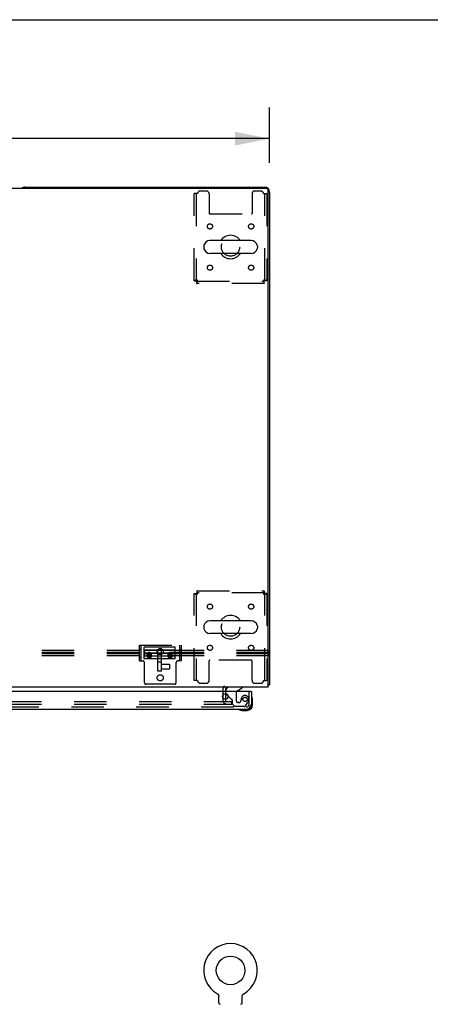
# Model space of a CAD drawing. Header units: inches. Extents: x 0 to 283, y 0 to 183.
# Tile 73 of 114: x 120 to 140, y 136 to 183. Entities that reach past the tile are written whole.
import ezdxf

# ---------------------------------------------------------------- set-up
doc = ezdxf.new("R2010")
doc.units = ezdxf.units.IN
doc.header["$LTSCALE"] = 15.583333
doc.header["$MEASUREMENT"] = 0
doc.linetypes.add('HIDDEN', pattern=[0.2, 0.1, -0.1])
doc.layers.get('0').update_dxf_attribs({"linetype": 'CONTINUOUS'})
for name, color, linetype in [('DEFAULT_2', 8, 'HIDDEN'), ('DIMENSIONS', 7, 'CONTINUOUS'), ('RIGHTHAND_DOOR_ASSEMBLY', 7, 'CONTINUOUS')]:
    doc.layers.add(name, color=color, linetype=linetype)
doc.styles.get("Standard").update_dxf_attribs({"font": 'arial.ttf'})
doc.dimstyles.new('DIMSTYLE_1', dxfattribs={"dimtxt": 1.25, "dimasz": 1.666667, "dimexe": 0.09, "dimexo": 0.07, "dimgap": 0.0375, "dimtad": 0, "dimtih": 1, "dimtoh": 1, "dimzin": 4, "dimdsep": 46, "dimtxsty": 'Standard', "dimblk": '_FILLED', "dimblk1": '_FILLED', "dimblk2": '_FILLED', "dimcen": 0.09, "dimadec": 3, "dimazin": 1, "dimtfac": 1, "dimtdec": 3, "dimtofl": 0, "dimtmove": 0, "dimatfit": 3, "dimldrblk": '_FILLED', "dimfxl": 0, "dimtolj": 1, "dimtzin": 4, "dimarcsym": 0})

# ---------------------------------------------------------------- blocks, each defined once
blk = doc.blocks.new('_FILLED')
at = {"color": 0, "linetype": 'ByBlock'}
blk.add_solid([(0, 0), (-1, 0.2), (-1, -0.2)], dxfattribs=at)
blk = doc.blocks.new('*D11')
at = {"layer": 'DIMENSIONS', "color": 2, "linetype": 'Continuous'}
for p, q in [((53.506, 176.212), (53.506, 179.122)), ((132.256, 176.462), (132.256, 179.122)), ((53.506, 177.622), (90.072, 177.622)), ((132.256, 177.622), (95.69, 177.622))]:
    blk.add_line(p, q, dxfattribs=at)
at = {"layer": 'DIMENSIONS', "color": 2, "linetype": 'Continuous', "xscale": 1.6666666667, "yscale": 1.6666666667, "zscale": 1.6666666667, "rotation": 180}
blk.add_blockref('_FILLED', (53.506, 177.622), dxfattribs=at)
at = {"layer": 'DIMENSIONS', "color": 2, "linetype": 'Continuous', "xscale": 1.6666666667, "yscale": 1.6666666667, "zscale": 1.6666666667}
blk.add_blockref('_FILLED', (132.256, 177.622), dxfattribs=at)
at = {"layer": 'DIMENSIONS', "color": 2, "linetype": 'Continuous', "insert": (92.881, 178.247), "char_height": 1.25, "width": 4.36803, "attachment_point": 2, "line_spacing_factor": 0.9}
blk.add_mtext('78.75', dxfattribs=at)

msp = doc.modelspace()

# ---------------------------------------------------------------- linework, layer by layer
at = {"color": 7, "linetype": 'Continuous'}
for p, q in [((0, 183.333), (283.333, 183.333)), ((132.131, 175.232), (53.694, 175.232)), ((120.506, 175.295), (132.006, 175.295)), ((132.194, 151.295), (132.194, 175.17)), ((132.256, 175.045), (132.256, 151.42)), ((131.369, 172.726), (129.394, 172.726)), ((129.094, 172.464), (129.094, 172.376)), ((131.369, 172.114), (129.394, 172.114)), ((131.669, 172.464), (131.669, 172.376)), ((129.094, 154.214), (129.094, 154.126)), ((131.369, 154.476), (129.394, 154.476)), ((131.669, 154.214), (131.669, 154.126)), ((131.369, 153.864), (129.394, 153.864)), ((132.194, 151.295), (53.569, 151.295)), ((132.256, 151.42), (132.194, 151.42)), ((132.195, 151.382), (132.194, 151.383)), ((130.131, 151.17), (130.131, 151.091)), ((130.131, 150.974), (130.131, 150.708)), ((129.746, 136.575), (129.746, 136.575)), ((129.746, 136.575), (129.75, 136.572)), ((129.747, 136.574), (129.748, 136.574)), ((129.75, 136.572), (129.754, 136.57)), ((129.754, 136.57), (129.759, 136.567)), ((129.758, 136.567), (129.763, 136.564)), ((129.763, 136.564), (129.767, 136.561)), ((129.766, 136.561), (129.77, 136.557)), ((129.77, 136.557), (129.774, 136.554)), ((129.774, 136.554), (129.778, 136.55)), ((129.778, 136.55), (129.781, 136.547)), ((129.781, 136.547), (129.785, 136.543)), ((129.784, 136.543), (129.788, 136.539)), ((129.788, 136.539), (129.791, 136.535)), ((129.791, 136.535), (129.794, 136.531)), ((129.794, 136.531), (129.797, 136.526)), ((129.796, 136.527), (129.799, 136.522)), ((129.799, 136.522), (129.802, 136.518)), ((129.802, 136.518), (129.804, 136.513)), ((129.804, 136.513), (129.806, 136.509)), ((129.806, 136.509), (129.808, 136.504)), ((129.808, 136.504), (129.81, 136.499)), ((129.81, 136.499), (129.812, 136.494)), ((129.812, 136.494), (129.813, 136.489)), ((129.813, 136.49), (129.814, 136.485)), ((129.814, 136.485), (129.815, 136.48)), ((129.815, 136.48), (129.816, 136.475)), ((129.816, 136.475), (129.817, 136.47)), ((129.819, 136.136), (129.819, 136.45)), ((130.944, 136.465), (130.945, 136.47)), ((130.944, 136.454), (130.944, 136.46)), ((130.944, 136.45), (130.944, 136.454)), ((130.944, 136.136), (130.944, 136.45)), ((130.945, 136.47), (130.946, 136.475)), ((130.946, 136.475), (130.947, 136.48)), ((130.947, 136.48), (130.948, 136.485)), ((130.948, 136.485), (130.949, 136.49)), ((130.949, 136.489), (130.951, 136.494)), ((130.951, 136.494), (130.952, 136.499)), ((130.952, 136.499), (130.954, 136.504)), ((130.954, 136.504), (130.956, 136.509)), ((130.956, 136.509), (130.958, 136.513)), ((130.958, 136.513), (130.96, 136.518)), ((130.96, 136.518), (130.963, 136.522)), ((130.963, 136.522), (130.966, 136.527)), ((130.965, 136.526), (130.968, 136.531)), ((130.968, 136.531), (130.971, 136.535)), ((130.971, 136.535), (130.974, 136.539)), ((130.974, 136.539), (130.978, 136.543)), ((130.977, 136.543), (130.981, 136.547)), ((130.981, 136.547), (130.984, 136.55)), ((130.984, 136.55), (130.988, 136.554)), ((130.988, 136.554), (130.992, 136.557)), ((130.992, 136.557), (130.996, 136.561)), ((130.995, 136.561), (131, 136.564)), ((130.999, 136.564), (131.004, 136.567)), ((131.003, 136.567), (131.008, 136.57)), ((131.008, 136.57), (131.012, 136.572)), ((131.008, 136.57), (131.009, 136.571)), ((131.012, 136.572), (131.016, 136.575)), ((131.014, 136.574), (131.015, 136.574))]:
    msp.add_line(p, q, dxfattribs=at)
for points in [[(132.195, 151.382), (132.198, 151.384), (132.2, 151.386), (132.204, 151.388), (132.207, 151.39), (132.211, 151.392), (132.215, 151.394), (132.219, 151.396), (132.224, 151.397), (132.232, 151.4)], [(132.232, 151.4), (132.235, 151.402), (132.239, 151.403), (132.242, 151.405), (132.245, 151.406), (132.248, 151.408), (132.25, 151.409), (132.252, 151.411), (132.253, 151.413), (132.255, 151.414), (132.255, 151.416), (132.256, 151.418), (132.256, 151.42)], [(129.817, 136.47), (129.818, 136.465), (129.818, 136.46), (129.818, 136.454), (129.819, 136.45)], [(130.944, 136.454), (130.944, 136.46), (130.944, 136.465)]]:
    msp.add_lwpolyline(points, dxfattribs=at)
msp.add_circle((130.381, 137.695), 0.688, dxfattribs=at)
for centre, radius, start, end in [((120.506, 175.045), 0.25, 90, 131.404), ((132.006, 175.045), 0.25, 0, 90), ((132.131, 175.17), 0.0625, 0, 90), ((129.394, 172.42), 0.306, 90, 164.3697), ((130.381, 172.42), 0.562, 32.9567, 147.0433), ((131.369, 172.42), 0.306, 15.6303, 90), ((129.237, 172.464), 0.144, 164.3697, 180), ((129.237, 172.376), 0.144, 180, 195.6303), ((129.394, 172.42), 0.306, 195.6303, 270), ((130.381, 172.42), 0.562, 212.956, 327.044), ((131.369, 172.42), 0.306, 270, 344.3697), ((131.525, 172.464), 0.144, 0, 15.6303), ((131.525, 172.376), 0.144, 344.3697, 360), ((130.381, 154.17), 0.562, 32.9567, 147.0433), ((129.237, 154.214), 0.144, 164.3697, 180), ((129.237, 154.126), 0.144, 180, 195.6303), ((129.394, 154.17), 0.306, 90, 164.3697), ((131.369, 154.17), 0.306, 15.6303, 90), ((131.525, 154.214), 0.144, 0, 15.6303), ((131.525, 154.126), 0.144, 344.3697, 360), ((129.394, 154.17), 0.306, 195.6303, 270), ((130.381, 154.17), 0.562, 212.956, 327.044), ((131.369, 154.17), 0.306, 270, 344.3697), ((130.256, 151.17), 0.125, 90, 180), ((132.006, 151.545), 0.25, 318.6068, 319.2391), ((130.381, 137.695), 1.288, 299.5053, 240.4947), ((129.888, 136.136), 0.069, 180, 265), ((130.875, 136.136), 0.069, 275, 360)]:
    msp.add_arc(centre, radius, start, end, dxfattribs=at)
at = {"layer": 'DEFAULT_2', "color": 8, "linetype": 'HIDDEN'}
for p, q in [((128.798, 174.982), (128.631, 174.982)), ((128.631, 170.804), (128.631, 174.982)), ((128.735, 174.982), (128.735, 170.804)), ((129.225, 175.107), (128.923, 175.107)), ((129.35, 174.982), (129.35, 174.037)), ((131.412, 174.982), (131.412, 174.037)), ((131.839, 175.107), (131.537, 175.107)), ((131.964, 174.982), (132.131, 174.982)), ((132.027, 170.804), (132.027, 174.982)), ((132.131, 174.982), (132.131, 170.804)), ((129.38, 174.007), (131.382, 174.007)), ((128.631, 170.804), (128.735, 170.804)), ((128.765, 170.774), (131.997, 170.774)), ((128.765, 170.67), (128.765, 170.774)), ((131.997, 170.67), (128.765, 170.67)), ((128.798, 170.837), (128.784, 170.832)), ((131.964, 170.837), (131.969, 170.823)), ((131.997, 170.67), (131.997, 170.774)), ((132.131, 170.804), (132.027, 170.804)), ((128.631, 155.786), (128.735, 155.786)), ((128.631, 151.607), (128.631, 155.786)), ((128.735, 155.786), (128.735, 151.607)), ((128.765, 155.92), (131.997, 155.92)), ((128.765, 155.92), (128.765, 155.816)), ((131.997, 155.816), (128.765, 155.816)), ((128.798, 155.753), (128.793, 155.767)), ((131.964, 155.753), (131.978, 155.758)), ((131.997, 155.92), (131.997, 155.816)), ((132.131, 155.786), (132.027, 155.786)), ((132.027, 151.607), (132.027, 155.786)), ((132.131, 155.786), (132.131, 151.607)), ((126.006, 153.3), (128.006, 153.3)), ((126.006, 152.55), (126.006, 153.3)), ((126.084, 152.55), (126.084, 153.3)), ((127.726, 153.206), (126.226, 153.206)), ((126.226, 152.644), (126.226, 153.206)), ((127.726, 152.644), (127.726, 153.206)), ((127.928, 153.3), (127.928, 152.55)), ((128.006, 153.3), (128.006, 152.55)), ((132.226, 153.056), (89.226, 153.056)), ((132.226, 153.043), (89.226, 153.043)), ((132.226, 152.938), (89.226, 152.938)), ((132.226, 152.913), (89.226, 152.913)), ((132.226, 152.807), (89.226, 152.807)), ((132.226, 152.794), (89.226, 152.794)), ((126.006, 153.112), (126.084, 153.112)), ((126.006, 152.737), (126.084, 152.737)), ((126.246, 153.072), (126.226, 153.093)), ((126.246, 153.058), (126.226, 153.077)), ((126.246, 152.939), (126.226, 152.941)), ((126.246, 152.911), (126.226, 152.909)), ((126.246, 152.792), (126.226, 152.773)), ((126.246, 152.778), (126.226, 152.757)), ((127.706, 153.072), (126.246, 153.072)), ((126.246, 153.072), (126.246, 152.778)), ((127.706, 153.058), (126.246, 153.058)), ((126.246, 152.939), (127.706, 152.939)), ((127.706, 152.911), (126.246, 152.911)), ((126.246, 152.792), (127.706, 152.792)), ((127.706, 152.778), (126.246, 152.778)), ((126.38, 152.806), (126.38, 152.866)), ((126.383, 152.765), (126.383, 152.861)), ((126.414, 152.811), (126.445, 152.86)), ((126.445, 152.762), (126.414, 152.811)), ((126.414, 152.762), (126.414, 152.811)), ((126.414, 152.762), (126.42, 152.772)), ((126.42, 152.752), (126.414, 152.762)), ((126.42, 152.772), (126.426, 152.782)), ((126.426, 152.742), (126.42, 152.752)), ((126.426, 152.782), (126.433, 152.792)), ((126.433, 152.732), (126.426, 152.742)), ((126.433, 152.792), (126.439, 152.802)), ((126.439, 152.721), (126.433, 152.732)), ((126.439, 152.802), (126.445, 152.81)), ((126.445, 152.713), (126.439, 152.721)), ((126.445, 152.86), (126.507, 152.86)), ((126.445, 152.81), (126.445, 152.86)), ((126.445, 152.81), (126.453, 152.811)), ((126.507, 152.762), (126.445, 152.762)), ((126.445, 152.713), (126.445, 152.762)), ((126.453, 152.713), (126.445, 152.713)), ((126.453, 152.811), (126.46, 152.811)), ((126.46, 152.713), (126.453, 152.713)), ((126.46, 152.811), (126.468, 152.811)), ((126.468, 152.713), (126.46, 152.713)), ((126.476, 152.713), (126.468, 152.713)), ((126.484, 152.713), (126.476, 152.713)), ((126.48, 152.811), (126.488, 152.811)), ((126.492, 152.713), (126.484, 152.713)), ((126.488, 152.811), (126.496, 152.811)), ((126.499, 152.713), (126.492, 152.713)), ((126.507, 152.713), (126.499, 152.713)), ((126.507, 152.86), (126.538, 152.811)), ((126.507, 152.81), (126.507, 152.86)), ((126.538, 152.811), (126.507, 152.762)), ((126.507, 152.81), (126.514, 152.799)), ((126.507, 152.713), (126.507, 152.762)), ((126.514, 152.724), (126.507, 152.713)), ((126.514, 152.799), (126.521, 152.79)), ((126.521, 152.734), (126.514, 152.724)), ((126.521, 152.79), (126.527, 152.78)), ((126.527, 152.743), (126.521, 152.734)), ((126.527, 152.78), (126.533, 152.77)), ((126.533, 152.753), (126.527, 152.743)), ((126.533, 152.77), (126.538, 152.762)), ((126.538, 152.762), (126.533, 152.753)), ((126.538, 152.762), (126.538, 152.811)), ((126.569, 152.765), (126.569, 152.861)), ((126.573, 152.806), (126.573, 152.866)), ((126.882, 152.063), (126.882, 153.044)), ((127.07, 152.063), (127.07, 153.044)), ((127.38, 152.806), (127.38, 152.866)), ((127.383, 152.765), (127.383, 152.861)), ((127.414, 152.811), (127.445, 152.86)), ((127.445, 152.762), (127.414, 152.811)), ((127.414, 152.762), (127.414, 152.811)), ((127.414, 152.762), (127.42, 152.772)), ((127.42, 152.752), (127.414, 152.762)), ((127.42, 152.772), (127.426, 152.782)), ((127.426, 152.742), (127.42, 152.752)), ((127.426, 152.782), (127.433, 152.792)), ((127.433, 152.732), (127.426, 152.742)), ((127.433, 152.792), (127.439, 152.802)), ((127.439, 152.721), (127.433, 152.732)), ((127.439, 152.802), (127.445, 152.81)), ((127.445, 152.713), (127.439, 152.721)), ((127.445, 152.86), (127.507, 152.86)), ((127.445, 152.81), (127.445, 152.86)), ((127.445, 152.81), (127.453, 152.811)), ((127.507, 152.762), (127.445, 152.762)), ((127.445, 152.713), (127.445, 152.762)), ((127.453, 152.713), (127.445, 152.713)), ((127.453, 152.811), (127.46, 152.811)), ((127.46, 152.713), (127.453, 152.713)), ((127.46, 152.811), (127.468, 152.811)), ((127.468, 152.713), (127.46, 152.713)), ((127.476, 152.713), (127.468, 152.713)), ((127.484, 152.713), (127.476, 152.713)), ((127.48, 152.811), (127.488, 152.811)), ((127.492, 152.713), (127.484, 152.713)), ((127.488, 152.811), (127.496, 152.811)), ((127.499, 152.713), (127.492, 152.713)), ((127.507, 152.713), (127.499, 152.713)), ((127.507, 152.86), (127.538, 152.811)), ((127.507, 152.81), (127.507, 152.86)), ((127.538, 152.811), (127.507, 152.762)), ((127.507, 152.81), (127.514, 152.799)), ((127.507, 152.713), (127.507, 152.762)), ((127.514, 152.724), (127.507, 152.713)), ((127.514, 152.799), (127.521, 152.79)), ((127.521, 152.734), (127.514, 152.724)), ((127.521, 152.79), (127.527, 152.78)), ((127.527, 152.743), (127.521, 152.734)), ((127.527, 152.78), (127.533, 152.77)), ((127.533, 152.753), (127.527, 152.743)), ((127.533, 152.77), (127.538, 152.762)), ((127.538, 152.762), (127.533, 152.753)), ((127.538, 152.762), (127.538, 152.811)), ((127.569, 152.765), (127.569, 152.861)), ((127.573, 152.806), (127.573, 152.866)), ((127.706, 153.072), (127.726, 153.093)), ((127.706, 153.058), (127.726, 153.077)), ((127.706, 153.072), (127.706, 152.778)), ((127.706, 152.939), (127.726, 152.941)), ((127.706, 152.911), (127.726, 152.909)), ((127.706, 152.792), (127.726, 152.773)), ((127.706, 152.778), (127.726, 152.757)), ((128.006, 153.073), (127.928, 153.073)), ((128.006, 152.777), (127.928, 152.777)), ((132.226, 152.794), (132.226, 153.056)), ((126.006, 152.55), (126.167, 152.55)), ((127.726, 152.644), (126.226, 152.644)), ((126.247, 151.51), (126.247, 152.47)), ((127.07, 152.67), (126.882, 152.67)), ((127.07, 152.499), (126.882, 152.499)), ((127.07, 152.399), (127.452, 152.399)), ((127.452, 152.399), (127.452, 152.168)), ((127.765, 151.51), (127.765, 152.47)), ((128.006, 152.55), (127.845, 152.55)), ((129.35, 151.607), (129.35, 152.552)), ((131.382, 152.582), (129.38, 152.582)), ((131.412, 151.607), (131.412, 152.552)), ((127.07, 152.063), (126.882, 152.063)), ((127.07, 152.168), (127.452, 152.168)), ((127.685, 151.43), (126.327, 151.43)), ((128.798, 151.607), (128.631, 151.607)), ((128.923, 151.482), (129.225, 151.482)), ((131.537, 151.482), (131.839, 151.482)), ((131.964, 151.607), (132.131, 151.607)), ((130.006, 151.17), (130.006, 150.67)), ((130.131, 151.091), (130.131, 150.974)), ((94.819, 150.607), (130.1, 150.607)), ((94.819, 150.482), (130.1, 150.482)), ((130.127, 150.607), (130.444, 150.607)), ((130.127, 150.482), (130.444, 150.482)), ((130.131, 150.708), (130.131, 150.67)), ((130.444, 150.482), (130.444, 150.607)), ((129.746, 136.575), (129.746, 136.575)), ((129.753, 136.571), (129.754, 136.57)), ((131.016, 136.575), (131.016, 136.575))]:
    msp.add_line(p, q, dxfattribs=at)
for points in [[(128.798, 170.837), (128.779, 170.835), (128.761, 170.832), (128.743, 170.83), (128.726, 170.827), (128.709, 170.825), (128.694, 170.823), (128.68, 170.82), (128.667, 170.818), (128.657, 170.816), (128.648, 170.813), (128.64, 170.811), (128.635, 170.809), (128.632, 170.806), (128.631, 170.804)], [(128.784, 170.832), (128.777, 170.83), (128.771, 170.827), (128.765, 170.825), (128.759, 170.823), (128.753, 170.82), (128.749, 170.818), (128.745, 170.816), (128.741, 170.813), (128.739, 170.811), (128.737, 170.809), (128.735, 170.806), (128.735, 170.804)], [(128.765, 170.67), (128.767, 170.671), (128.77, 170.674), (128.772, 170.679), (128.774, 170.686), (128.777, 170.695), (128.779, 170.706), (128.782, 170.719), (128.784, 170.733), (128.786, 170.748), (128.789, 170.764), (128.791, 170.782), (128.793, 170.8), (128.796, 170.818), (128.798, 170.837)], [(128.765, 170.774), (128.767, 170.774), (128.77, 170.775), (128.772, 170.777), (128.774, 170.78), (128.777, 170.784), (128.779, 170.788), (128.782, 170.792), (128.784, 170.798), (128.786, 170.803), (128.789, 170.81), (128.791, 170.816), (128.793, 170.823), (128.798, 170.837)], [(132.131, 170.804), (132.13, 170.806), (132.127, 170.809), (132.122, 170.811), (132.114, 170.813), (132.105, 170.816), (132.095, 170.818), (132.082, 170.82), (132.068, 170.823), (132.053, 170.825), (132.036, 170.827), (132.019, 170.83), (132.001, 170.832), (131.983, 170.835), (131.964, 170.837)], [(132.027, 170.804), (132.027, 170.806), (132.025, 170.809), (132.023, 170.811), (132.021, 170.813), (132.017, 170.816), (132.013, 170.818), (132.009, 170.82), (132.003, 170.823), (131.998, 170.825), (131.991, 170.827), (131.985, 170.83), (131.978, 170.832), (131.964, 170.837)], [(131.964, 170.837), (131.966, 170.818), (131.969, 170.8), (131.971, 170.782), (131.973, 170.764), (131.976, 170.748), (131.978, 170.733), (131.981, 170.719), (131.983, 170.706), (131.985, 170.695), (131.988, 170.686), (131.99, 170.679), (131.992, 170.674), (131.995, 170.671), (131.997, 170.67)], [(131.969, 170.823), (131.971, 170.816), (131.973, 170.81), (131.976, 170.803), (131.978, 170.798), (131.981, 170.792), (131.983, 170.788), (131.985, 170.784), (131.988, 170.78), (131.99, 170.777), (131.992, 170.775), (131.995, 170.774), (131.997, 170.774)], [(128.631, 155.786), (128.632, 155.784), (128.635, 155.781), (128.64, 155.779), (128.648, 155.776), (128.657, 155.774), (128.667, 155.772), (128.68, 155.769), (128.694, 155.767), (128.709, 155.765), (128.726, 155.762), (128.743, 155.76), (128.761, 155.758), (128.779, 155.755), (128.798, 155.753)], [(128.735, 155.786), (128.735, 155.784), (128.737, 155.781), (128.739, 155.779), (128.741, 155.776), (128.745, 155.774), (128.749, 155.772), (128.753, 155.769), (128.759, 155.767), (128.765, 155.765), (128.771, 155.762), (128.777, 155.76), (128.784, 155.758), (128.798, 155.753)], [(128.798, 155.753), (128.796, 155.772), (128.793, 155.79), (128.791, 155.808), (128.789, 155.825), (128.786, 155.842), (128.784, 155.857), (128.782, 155.871), (128.779, 155.883), (128.777, 155.894), (128.774, 155.903), (128.772, 155.911), (128.77, 155.916), (128.767, 155.919), (128.765, 155.92)], [(128.793, 155.767), (128.791, 155.774), (128.789, 155.78), (128.786, 155.786), (128.784, 155.792), (128.782, 155.797), (128.779, 155.802), (128.777, 155.806), (128.774, 155.81), (128.772, 155.812), (128.77, 155.814), (128.767, 155.816), (128.765, 155.816)], [(131.997, 155.92), (131.995, 155.919), (131.992, 155.916), (131.99, 155.911), (131.988, 155.903), (131.985, 155.894), (131.983, 155.883), (131.981, 155.871), (131.978, 155.857), (131.976, 155.842), (131.973, 155.825), (131.971, 155.808), (131.969, 155.79), (131.966, 155.772), (131.964, 155.753)], [(131.997, 155.816), (131.995, 155.816), (131.992, 155.814), (131.99, 155.812), (131.988, 155.81), (131.985, 155.806), (131.983, 155.802), (131.981, 155.797), (131.978, 155.792), (131.976, 155.786), (131.973, 155.78), (131.971, 155.774), (131.969, 155.767), (131.964, 155.753)], [(131.964, 155.753), (131.983, 155.755), (132.001, 155.758), (132.019, 155.76), (132.036, 155.762), (132.053, 155.765), (132.068, 155.767), (132.082, 155.769), (132.095, 155.772), (132.105, 155.774), (132.114, 155.776), (132.122, 155.779), (132.127, 155.781), (132.13, 155.784), (132.131, 155.786)], [(131.978, 155.758), (131.985, 155.76), (131.991, 155.762), (131.998, 155.765), (132.003, 155.767), (132.009, 155.769), (132.013, 155.772), (132.017, 155.774), (132.021, 155.776), (132.023, 155.779), (132.025, 155.781), (132.027, 155.784), (132.027, 155.786)], [(126.424, 152.939), (126.416, 152.934), (126.409, 152.928), (126.402, 152.922), (126.396, 152.915), (126.391, 152.907), (126.387, 152.9), (126.384, 152.891), (126.381, 152.883), (126.38, 152.874), (126.38, 152.866)], [(126.476, 152.901), (126.466, 152.9), (126.456, 152.899), (126.447, 152.896), (126.438, 152.893), (126.43, 152.888), (126.422, 152.883), (126.414, 152.877), (126.407, 152.871), (126.401, 152.864), (126.396, 152.857), (126.391, 152.849), (126.387, 152.841), (126.384, 152.832), (126.381, 152.823), (126.38, 152.815), (126.38, 152.806)], [(126.38, 152.866), (126.38, 152.857), (126.381, 152.848), (126.384, 152.84), (126.387, 152.832), (126.391, 152.824), (126.396, 152.816), (126.402, 152.809), (126.41, 152.801)], [(126.38, 152.806), (126.38, 152.798), (126.381, 152.789), (126.384, 152.781), (126.387, 152.774), (126.391, 152.767), (126.396, 152.76), (126.401, 152.754), (126.407, 152.748), (126.414, 152.743), (126.422, 152.739), (126.429, 152.735), (126.438, 152.732), (126.447, 152.729), (126.456, 152.727), (126.466, 152.726), (126.476, 152.726)], [(126.383, 152.861), (126.383, 152.867), (126.384, 152.873), (126.385, 152.879), (126.387, 152.885), (126.389, 152.891), (126.391, 152.896), (126.394, 152.902), (126.398, 152.907), (126.401, 152.912), (126.406, 152.917), (126.41, 152.921), (126.415, 152.925), (126.42, 152.929), (126.426, 152.932), (126.431, 152.936), (126.437, 152.938), (126.444, 152.941), (126.45, 152.942), (126.456, 152.944), (126.463, 152.945), (126.469, 152.946), (126.476, 152.946)], [(126.406, 152.806), (126.401, 152.811), (126.398, 152.816), (126.394, 152.821), (126.391, 152.826), (126.389, 152.832), (126.387, 152.837), (126.385, 152.843), (126.384, 152.849), (126.383, 152.855), (126.383, 152.861)], [(126.476, 152.849), (126.469, 152.849), (126.463, 152.848), (126.456, 152.847), (126.45, 152.846), (126.443, 152.844), (126.437, 152.842), (126.431, 152.839), (126.426, 152.836), (126.42, 152.832), (126.415, 152.829), (126.41, 152.824), (126.406, 152.82), (126.401, 152.815), (126.398, 152.81), (126.394, 152.805), (126.391, 152.8), (126.389, 152.794), (126.387, 152.789), (126.385, 152.783), (126.384, 152.777), (126.383, 152.771), (126.383, 152.765)], [(126.383, 152.765), (126.383, 152.759), (126.384, 152.753), (126.385, 152.747), (126.387, 152.741), (126.389, 152.735), (126.391, 152.73), (126.394, 152.724), (126.398, 152.719), (126.401, 152.714), (126.406, 152.709), (126.41, 152.705), (126.415, 152.701), (126.42, 152.697), (126.426, 152.694), (126.431, 152.691), (126.437, 152.688), (126.443, 152.686), (126.45, 152.684), (126.456, 152.682), (126.463, 152.681), (126.469, 152.68), (126.476, 152.68)], [(126.476, 152.79), (126.47, 152.79), (126.464, 152.791), (126.458, 152.792), (126.453, 152.793), (126.447, 152.795), (126.442, 152.797), (126.436, 152.799), (126.431, 152.802), (126.426, 152.805), (126.422, 152.808), (126.417, 152.812), (126.413, 152.816), (126.409, 152.82), (126.406, 152.825), (126.403, 152.829), (126.4, 152.834), (126.398, 152.839), (126.396, 152.844), (126.395, 152.849), (126.394, 152.855), (126.393, 152.86), (126.393, 152.866), (126.393, 152.871), (126.394, 152.876), (126.395, 152.882), (126.396, 152.887), (126.398, 152.892), (126.4, 152.897), (126.403, 152.902), (126.406, 152.906), (126.409, 152.911), (126.413, 152.915), (126.417, 152.919), (126.422, 152.923), (126.426, 152.926), (126.431, 152.929), (126.436, 152.932), (126.442, 152.934), (126.447, 152.936), (126.453, 152.938), (126.458, 152.939), (126.464, 152.94), (126.47, 152.941), (126.476, 152.941)], [(126.476, 152.835), (126.47, 152.835), (126.464, 152.834), (126.459, 152.833), (126.453, 152.832), (126.447, 152.83), (126.442, 152.828), (126.437, 152.826), (126.432, 152.823), (126.427, 152.82), (126.422, 152.817), (126.418, 152.813), (126.414, 152.809), (126.41, 152.805), (126.407, 152.801), (126.404, 152.796), (126.401, 152.791), (126.399, 152.786), (126.397, 152.781), (126.396, 152.776), (126.395, 152.771), (126.394, 152.766), (126.394, 152.761)], [(126.558, 152.761), (126.558, 152.755), (126.557, 152.749), (126.556, 152.744), (126.554, 152.739), (126.552, 152.733), (126.55, 152.728), (126.547, 152.723), (126.544, 152.719), (126.54, 152.714), (126.536, 152.71), (126.532, 152.706), (126.527, 152.702), (126.522, 152.699), (126.517, 152.696), (126.512, 152.694), (126.506, 152.691), (126.5, 152.69), (126.494, 152.688), (126.488, 152.687), (126.482, 152.686), (126.476, 152.686), (126.47, 152.686), (126.464, 152.687), (126.458, 152.688), (126.452, 152.69), (126.446, 152.691), (126.44, 152.694), (126.435, 152.696), (126.43, 152.699), (126.425, 152.702), (126.42, 152.706), (126.416, 152.71), (126.412, 152.714), (126.408, 152.719), (126.405, 152.723), (126.402, 152.728), (126.4, 152.733), (126.398, 152.739), (126.396, 152.744), (126.395, 152.749), (126.394, 152.755), (126.394, 152.761)], [(126.409, 152.803), (126.416, 152.797), (126.424, 152.792)], [(126.476, 152.777), (126.469, 152.777), (126.463, 152.778), (126.456, 152.779), (126.45, 152.78), (126.444, 152.782), (126.437, 152.784), (126.431, 152.787), (126.426, 152.79), (126.42, 152.794), (126.415, 152.797), (126.41, 152.801)], [(126.476, 152.953), (126.467, 152.953), (126.458, 152.951), (126.449, 152.949), (126.44, 152.947), (126.432, 152.943), (126.424, 152.939)], [(126.424, 152.792), (126.432, 152.788), (126.44, 152.784), (126.449, 152.782), (126.458, 152.78), (126.467, 152.778), (126.476, 152.778)], [(126.468, 152.811), (126.476, 152.811), (126.48, 152.811)], [(126.528, 152.939), (126.52, 152.943), (126.512, 152.947), (126.503, 152.949), (126.494, 152.951), (126.485, 152.953), (126.476, 152.953)], [(126.476, 152.946), (126.483, 152.946), (126.489, 152.945), (126.496, 152.944), (126.502, 152.942), (126.508, 152.941), (126.515, 152.938), (126.521, 152.936), (126.526, 152.932), (126.532, 152.929), (126.537, 152.925), (126.542, 152.921), (126.546, 152.917), (126.551, 152.912), (126.554, 152.907), (126.558, 152.902), (126.561, 152.896), (126.563, 152.891), (126.565, 152.885), (126.567, 152.879), (126.568, 152.873), (126.569, 152.867), (126.569, 152.861)], [(126.476, 152.941), (126.482, 152.941), (126.488, 152.94), (126.494, 152.939), (126.499, 152.938), (126.505, 152.936), (126.511, 152.934), (126.516, 152.932), (126.521, 152.929), (126.526, 152.926), (126.53, 152.923), (126.535, 152.919), (126.539, 152.915), (126.543, 152.911), (126.546, 152.906), (126.549, 152.902), (126.552, 152.897), (126.554, 152.892), (126.556, 152.887), (126.557, 152.882), (126.558, 152.876), (126.559, 152.871), (126.559, 152.866), (126.559, 152.86), (126.558, 152.855), (126.557, 152.849), (126.556, 152.844), (126.554, 152.839), (126.552, 152.834), (126.549, 152.829), (126.546, 152.825), (126.543, 152.82), (126.539, 152.816), (126.535, 152.812), (126.53, 152.808), (126.526, 152.805), (126.521, 152.802), (126.516, 152.799), (126.511, 152.797), (126.505, 152.795), (126.499, 152.793), (126.494, 152.792), (126.488, 152.791), (126.482, 152.79), (126.476, 152.79)], [(126.573, 152.806), (126.572, 152.815), (126.571, 152.823), (126.568, 152.832), (126.565, 152.841), (126.561, 152.849), (126.556, 152.857), (126.551, 152.864), (126.545, 152.871), (126.538, 152.877), (126.53, 152.883), (126.523, 152.888), (126.514, 152.893), (126.505, 152.896), (126.496, 152.899), (126.486, 152.9), (126.476, 152.901)], [(126.569, 152.765), (126.569, 152.771), (126.568, 152.777), (126.567, 152.783), (126.565, 152.789), (126.563, 152.794), (126.561, 152.8), (126.558, 152.805), (126.554, 152.81), (126.551, 152.815), (126.546, 152.82), (126.542, 152.824), (126.537, 152.829), (126.532, 152.832), (126.526, 152.836), (126.521, 152.839), (126.515, 152.842), (126.509, 152.844), (126.502, 152.846), (126.496, 152.847), (126.489, 152.848), (126.483, 152.849), (126.476, 152.849)], [(126.558, 152.761), (126.558, 152.766), (126.557, 152.771), (126.556, 152.776), (126.555, 152.781), (126.553, 152.786), (126.551, 152.791), (126.548, 152.796), (126.545, 152.801), (126.542, 152.805), (126.538, 152.809), (126.534, 152.813), (126.53, 152.817), (126.525, 152.82), (126.52, 152.823), (126.515, 152.826), (126.51, 152.828), (126.505, 152.83), (126.499, 152.832), (126.493, 152.833), (126.488, 152.834), (126.482, 152.835), (126.476, 152.835)], [(126.55, 152.809), (126.542, 152.801), (126.537, 152.797), (126.532, 152.794), (126.526, 152.79), (126.521, 152.787), (126.515, 152.784), (126.508, 152.782), (126.502, 152.78), (126.496, 152.779), (126.489, 152.778), (126.483, 152.777), (126.476, 152.777)], [(126.476, 152.726), (126.486, 152.726), (126.496, 152.727), (126.505, 152.729), (126.514, 152.732), (126.523, 152.735), (126.531, 152.739), (126.538, 152.743), (126.545, 152.748), (126.551, 152.754), (126.556, 152.76), (126.561, 152.767), (126.565, 152.774), (126.568, 152.781), (126.571, 152.789), (126.572, 152.798), (126.573, 152.806)], [(126.476, 152.778), (126.485, 152.778), (126.494, 152.78), (126.503, 152.782), (126.512, 152.784), (126.52, 152.788), (126.528, 152.792)], [(126.476, 152.68), (126.483, 152.68), (126.489, 152.681), (126.496, 152.682), (126.502, 152.684), (126.509, 152.686), (126.515, 152.688), (126.521, 152.691), (126.526, 152.694), (126.532, 152.697), (126.537, 152.701), (126.542, 152.705), (126.546, 152.709), (126.551, 152.714), (126.554, 152.719), (126.558, 152.724), (126.561, 152.73), (126.563, 152.735), (126.565, 152.741), (126.567, 152.747), (126.568, 152.753), (126.569, 152.759), (126.569, 152.765)], [(126.496, 152.811), (126.503, 152.811), (126.507, 152.81)], [(126.573, 152.866), (126.572, 152.874), (126.571, 152.883), (126.568, 152.891), (126.565, 152.9), (126.561, 152.907), (126.556, 152.915), (126.55, 152.922), (126.543, 152.928), (126.536, 152.934), (126.528, 152.939)], [(126.528, 152.792), (126.536, 152.797), (126.543, 152.803)], [(126.569, 152.861), (126.569, 152.855), (126.568, 152.849), (126.567, 152.843), (126.565, 152.837), (126.563, 152.832), (126.561, 152.826), (126.558, 152.821), (126.554, 152.816), (126.551, 152.811), (126.546, 152.806)], [(126.55, 152.809), (126.556, 152.816), (126.561, 152.824), (126.565, 152.832), (126.568, 152.84), (126.571, 152.848), (126.572, 152.857), (126.573, 152.866)], [(127.424, 152.939), (127.416, 152.934), (127.409, 152.928), (127.402, 152.922), (127.396, 152.915), (127.391, 152.907), (127.387, 152.9), (127.384, 152.891), (127.381, 152.883), (127.38, 152.874), (127.38, 152.866)], [(127.476, 152.901), (127.466, 152.9), (127.456, 152.899), (127.447, 152.896), (127.438, 152.893), (127.43, 152.888), (127.422, 152.883), (127.414, 152.877), (127.407, 152.871), (127.401, 152.864), (127.396, 152.857), (127.391, 152.849), (127.387, 152.841), (127.384, 152.832), (127.381, 152.823), (127.38, 152.815), (127.38, 152.806)], [(127.38, 152.866), (127.38, 152.857), (127.381, 152.848), (127.384, 152.84), (127.387, 152.832), (127.391, 152.824), (127.396, 152.816), (127.402, 152.809), (127.41, 152.801)], [(127.38, 152.806), (127.38, 152.798), (127.381, 152.789), (127.384, 152.781), (127.387, 152.774), (127.391, 152.767), (127.396, 152.76), (127.401, 152.754), (127.407, 152.748), (127.414, 152.743), (127.422, 152.739), (127.429, 152.735), (127.438, 152.732), (127.447, 152.729), (127.456, 152.727), (127.466, 152.726), (127.476, 152.726)], [(127.383, 152.861), (127.383, 152.867), (127.384, 152.873), (127.385, 152.879), (127.387, 152.885), (127.389, 152.891), (127.391, 152.896), (127.394, 152.902), (127.398, 152.907), (127.401, 152.912), (127.406, 152.917), (127.41, 152.921), (127.415, 152.925), (127.42, 152.929), (127.426, 152.932), (127.431, 152.936), (127.437, 152.938), (127.444, 152.941), (127.45, 152.942), (127.456, 152.944), (127.463, 152.945), (127.469, 152.946), (127.476, 152.946)], [(127.406, 152.806), (127.401, 152.811), (127.398, 152.816), (127.394, 152.821), (127.391, 152.826), (127.389, 152.832), (127.387, 152.837), (127.385, 152.843), (127.384, 152.849), (127.383, 152.855), (127.383, 152.861)], [(127.476, 152.849), (127.469, 152.849), (127.463, 152.848), (127.456, 152.847), (127.45, 152.846), (127.443, 152.844), (127.437, 152.842), (127.431, 152.839), (127.426, 152.836), (127.42, 152.832), (127.415, 152.829), (127.41, 152.824), (127.406, 152.82), (127.401, 152.815), (127.398, 152.81), (127.394, 152.805), (127.391, 152.8), (127.389, 152.794), (127.387, 152.789), (127.385, 152.783), (127.384, 152.777), (127.383, 152.771), (127.383, 152.765)], [(127.383, 152.765), (127.383, 152.759), (127.384, 152.753), (127.385, 152.747), (127.387, 152.741), (127.389, 152.735), (127.391, 152.73), (127.394, 152.724), (127.398, 152.719), (127.401, 152.714), (127.406, 152.709), (127.41, 152.705), (127.415, 152.701), (127.42, 152.697), (127.426, 152.694), (127.431, 152.691), (127.437, 152.688), (127.443, 152.686), (127.45, 152.684), (127.456, 152.682), (127.463, 152.681), (127.469, 152.68), (127.476, 152.68)], [(127.476, 152.79), (127.47, 152.79), (127.464, 152.791), (127.458, 152.792), (127.453, 152.793), (127.447, 152.795), (127.442, 152.797), (127.436, 152.799), (127.431, 152.802), (127.426, 152.805), (127.422, 152.808), (127.417, 152.812), (127.413, 152.816), (127.409, 152.82), (127.406, 152.825), (127.403, 152.829), (127.4, 152.834), (127.398, 152.839), (127.396, 152.844), (127.395, 152.849), (127.394, 152.855), (127.393, 152.86), (127.393, 152.866), (127.393, 152.871), (127.394, 152.876), (127.395, 152.882), (127.396, 152.887), (127.398, 152.892), (127.4, 152.897), (127.403, 152.902), (127.406, 152.906), (127.409, 152.911), (127.413, 152.915), (127.417, 152.919), (127.422, 152.923), (127.426, 152.926), (127.431, 152.929), (127.436, 152.932), (127.442, 152.934), (127.447, 152.936), (127.453, 152.938), (127.458, 152.939), (127.464, 152.94), (127.47, 152.941), (127.476, 152.941)], [(127.476, 152.835), (127.47, 152.835), (127.464, 152.834), (127.459, 152.833), (127.453, 152.832), (127.447, 152.83), (127.442, 152.828), (127.437, 152.826), (127.432, 152.823), (127.427, 152.82), (127.422, 152.817), (127.418, 152.813), (127.414, 152.809), (127.41, 152.805), (127.407, 152.801), (127.404, 152.796), (127.401, 152.791), (127.399, 152.786), (127.397, 152.781), (127.396, 152.776), (127.395, 152.771), (127.394, 152.766), (127.394, 152.761)], [(127.558, 152.761), (127.558, 152.755), (127.557, 152.749), (127.556, 152.744), (127.554, 152.739), (127.552, 152.733), (127.55, 152.728), (127.547, 152.723), (127.544, 152.719), (127.54, 152.714), (127.536, 152.71), (127.532, 152.706), (127.527, 152.702), (127.522, 152.699), (127.517, 152.696), (127.512, 152.694), (127.506, 152.691), (127.5, 152.69), (127.494, 152.688), (127.488, 152.687), (127.482, 152.686), (127.476, 152.686), (127.47, 152.686), (127.464, 152.687), (127.458, 152.688), (127.452, 152.69), (127.446, 152.691), (127.44, 152.694), (127.435, 152.696), (127.43, 152.699), (127.425, 152.702), (127.42, 152.706), (127.416, 152.71), (127.412, 152.714), (127.408, 152.719), (127.405, 152.723), (127.402, 152.728), (127.4, 152.733), (127.398, 152.739), (127.396, 152.744), (127.395, 152.749), (127.394, 152.755), (127.394, 152.761)], [(127.409, 152.803), (127.416, 152.797), (127.424, 152.792)], [(127.476, 152.777), (127.469, 152.777), (127.463, 152.778), (127.456, 152.779), (127.45, 152.78), (127.444, 152.782), (127.437, 152.784), (127.431, 152.787), (127.426, 152.79), (127.42, 152.794), (127.415, 152.797), (127.41, 152.801)], [(127.476, 152.953), (127.467, 152.953), (127.458, 152.951), (127.449, 152.949), (127.44, 152.947), (127.432, 152.943), (127.424, 152.939)], [(127.424, 152.792), (127.432, 152.788), (127.44, 152.784), (127.449, 152.782), (127.458, 152.78), (127.467, 152.778), (127.476, 152.778)], [(127.468, 152.811), (127.476, 152.811), (127.48, 152.811)], [(127.528, 152.939), (127.52, 152.943), (127.512, 152.947), (127.503, 152.949), (127.494, 152.951), (127.485, 152.953), (127.476, 152.953)], [(127.476, 152.946), (127.483, 152.946), (127.489, 152.945), (127.496, 152.944), (127.502, 152.942), (127.508, 152.941), (127.515, 152.938), (127.521, 152.936), (127.526, 152.932), (127.532, 152.929), (127.537, 152.925), (127.542, 152.921), (127.546, 152.917), (127.551, 152.912), (127.554, 152.907), (127.558, 152.902), (127.561, 152.896), (127.563, 152.891), (127.565, 152.885), (127.567, 152.879), (127.568, 152.873), (127.569, 152.867), (127.569, 152.861)], [(127.476, 152.941), (127.482, 152.941), (127.488, 152.94), (127.494, 152.939), (127.499, 152.938), (127.505, 152.936), (127.511, 152.934), (127.516, 152.932), (127.521, 152.929), (127.526, 152.926), (127.53, 152.923), (127.535, 152.919), (127.539, 152.915), (127.543, 152.911), (127.546, 152.906), (127.549, 152.902), (127.552, 152.897), (127.554, 152.892), (127.556, 152.887), (127.557, 152.882), (127.558, 152.876), (127.559, 152.871), (127.559, 152.866), (127.559, 152.86), (127.558, 152.855), (127.557, 152.849), (127.556, 152.844), (127.554, 152.839), (127.552, 152.834), (127.549, 152.829), (127.546, 152.825), (127.543, 152.82), (127.539, 152.816), (127.535, 152.812), (127.53, 152.808), (127.526, 152.805), (127.521, 152.802), (127.516, 152.799), (127.511, 152.797), (127.505, 152.795), (127.499, 152.793), (127.494, 152.792), (127.488, 152.791), (127.482, 152.79), (127.476, 152.79)], [(127.573, 152.806), (127.572, 152.815), (127.571, 152.823), (127.568, 152.832), (127.565, 152.841), (127.561, 152.849), (127.556, 152.857), (127.551, 152.864), (127.545, 152.871), (127.538, 152.877), (127.53, 152.883), (127.523, 152.888), (127.514, 152.893), (127.505, 152.896), (127.496, 152.899), (127.486, 152.9), (127.476, 152.901)], [(127.569, 152.765), (127.569, 152.771), (127.568, 152.777), (127.567, 152.783), (127.565, 152.789), (127.563, 152.794), (127.561, 152.8), (127.558, 152.805), (127.554, 152.81), (127.551, 152.815), (127.546, 152.82), (127.542, 152.824), (127.537, 152.829), (127.532, 152.832), (127.526, 152.836), (127.521, 152.839), (127.515, 152.842), (127.509, 152.844), (127.502, 152.846), (127.496, 152.847), (127.489, 152.848), (127.483, 152.849), (127.476, 152.849)], [(127.558, 152.761), (127.558, 152.766), (127.557, 152.771), (127.556, 152.776), (127.555, 152.781), (127.553, 152.786), (127.551, 152.791), (127.548, 152.796), (127.545, 152.801), (127.542, 152.805), (127.538, 152.809), (127.534, 152.813), (127.53, 152.817), (127.525, 152.82), (127.52, 152.823), (127.515, 152.826), (127.51, 152.828), (127.505, 152.83), (127.499, 152.832), (127.493, 152.833), (127.488, 152.834), (127.482, 152.835), (127.476, 152.835)], [(127.55, 152.809), (127.542, 152.801), (127.537, 152.797), (127.532, 152.794), (127.526, 152.79), (127.521, 152.787), (127.515, 152.784), (127.508, 152.782), (127.502, 152.78), (127.496, 152.779), (127.489, 152.778), (127.483, 152.777), (127.476, 152.777)], [(127.476, 152.726), (127.486, 152.726), (127.496, 152.727), (127.505, 152.729), (127.514, 152.732), (127.523, 152.735), (127.531, 152.739), (127.538, 152.743), (127.545, 152.748), (127.551, 152.754), (127.556, 152.76), (127.561, 152.767), (127.565, 152.774), (127.568, 152.781), (127.571, 152.789), (127.572, 152.798), (127.573, 152.806)], [(127.476, 152.778), (127.485, 152.778), (127.494, 152.78), (127.503, 152.782), (127.512, 152.784), (127.52, 152.788), (127.528, 152.792)], [(127.476, 152.68), (127.483, 152.68), (127.489, 152.681), (127.496, 152.682), (127.502, 152.684), (127.509, 152.686), (127.515, 152.688), (127.521, 152.691), (127.526, 152.694), (127.532, 152.697), (127.537, 152.701), (127.542, 152.705), (127.546, 152.709), (127.551, 152.714), (127.554, 152.719), (127.558, 152.724), (127.561, 152.73), (127.563, 152.735), (127.565, 152.741), (127.567, 152.747), (127.568, 152.753), (127.569, 152.759), (127.569, 152.765)], [(127.496, 152.811), (127.503, 152.811), (127.507, 152.81)], [(127.573, 152.866), (127.572, 152.874), (127.571, 152.883), (127.568, 152.891), (127.565, 152.9), (127.561, 152.907), (127.556, 152.915), (127.55, 152.922), (127.543, 152.928), (127.536, 152.934), (127.528, 152.939)], [(127.528, 152.792), (127.536, 152.797), (127.543, 152.803)], [(127.569, 152.861), (127.569, 152.855), (127.568, 152.849), (127.567, 152.843), (127.565, 152.837), (127.563, 152.832), (127.561, 152.826), (127.558, 152.821), (127.554, 152.816), (127.551, 152.811), (127.546, 152.806)], [(127.55, 152.809), (127.556, 152.816), (127.561, 152.824), (127.565, 152.832), (127.568, 152.84), (127.571, 152.848), (127.572, 152.857), (127.573, 152.866)]]:
    msp.add_lwpolyline(points, dxfattribs=at)
for centre, radius in [((129.391, 173.409), 0.125), ((131.371, 173.409), 0.125), ((130.381, 172.42), 0.438), ((129.391, 171.43), 0.125), ((131.371, 171.43), 0.125), ((129.391, 155.159), 0.125), ((131.371, 155.159), 0.125), ((130.381, 154.17), 0.438), ((127.006, 153), 0.148), ((129.391, 153.18), 0.125), ((131.371, 153.18), 0.125), ((127.006, 151.74), 0.148)]:
    msp.add_circle(centre, radius, dxfattribs=at)
for centre, radius, start, end in [((128.923, 174.982), 0.125, 90, 180), ((129.225, 174.982), 0.125, 0, 90), ((131.537, 174.982), 0.125, 90, 180), ((131.839, 174.982), 0.125, 0, 90), ((129.38, 174.037), 0.03, 180, 270), ((131.382, 174.037), 0.03, 270, 360), ((126.167, 152.47), 0.08, 0, 90), ((127.845, 152.47), 0.08, 90, 180), ((129.38, 152.552), 0.03, 90, 180), ((131.382, 152.552), 0.03, 0, 90), ((126.327, 151.51), 0.08, 180, 270), ((127.685, 151.51), 0.08, 270, 360), ((128.923, 151.607), 0.125, 180, 270), ((129.225, 151.607), 0.125, 270, 360), ((130.256, 151.17), 0.25, 130.7609, 180), ((131.537, 151.607), 0.125, 180, 270), ((131.839, 151.607), 0.125, 270, 360), ((130.194, 150.67), 0.188, 180, 270), ((130.194, 150.67), 0.0625, 180, 270), ((129.888, 136.136), 0.069, 265, 270), ((130.875, 136.136), 0.069, 270, 275)]:
    msp.add_arc(centre, radius, start, end, dxfattribs=at)
at = {"layer": 'RIGHTHAND_DOOR_ASSEMBLY', "color": 7, "linetype": 'Continuous'}
for p, q in [((130.701, 151.118), (130.939, 151.256)), ((130.939, 151.295), (130.939, 151.256)), ((130.152, 151.091), (130.152, 151.138)), ((130.262, 150.864), (130.181, 150.945)), ((131.361, 151.091), (131.381, 151.091)), ((131.441, 150.696), (131.438, 150.734)), ((131.441, 150.44), (131.441, 150.696)), ((130.884, 150.18), (130.922, 150.177)), ((130.922, 150.177), (131.178, 150.177)), ((131.135, 150.237), (131.178, 150.237))]:
    msp.add_line(p, q, dxfattribs=at)
at = {"layer": 'RIGHTHAND_DOOR_ASSEMBLY', "color": 3, "linetype": 'Continuous'}
for p, q in [((131.361, 151.091), (94.464, 151.091)), ((131.381, 151.091), (131.381, 150.483)), ((94.69, 150.237), (131.135, 150.237))]:
    msp.add_line(p, q, dxfattribs=at)
at = {"layer": 'RIGHTHAND_DOOR_ASSEMBLY', "color": 8, "linetype": 'HIDDEN'}
for p, q in [((130.152, 151.015), (130.152, 151.091)), ((130.4, 150.725), (130.262, 150.864)), ((130.651, 151.031), (130.651, 150.652)), ((131.277, 150.483), (131.277, 151.091)), ((94.69, 150.341), (131.135, 150.341)), ((130.459, 150.667), (130.459, 150.488)), ((130.459, 150.488), (130.585, 150.362)), ((131.036, 150.362), (130.585, 150.362)), ((130.782, 150.554), (130.749, 150.554)), ((131.101, 150.395), (131.202, 150.54))]:
    msp.add_line(p, q, dxfattribs=at)
at = {"layer": 'RIGHTHAND_DOOR_ASSEMBLY', "color": 3, "linetype": 'Continuous'}
msp.add_circle((130.131, 150.841), 0.133, dxfattribs=at)
at = {"layer": 'RIGHTHAND_DOOR_ASSEMBLY', "color": 8, "linetype": 'HIDDEN'}
msp.add_circle((131.077, 150.704), 0.101, dxfattribs=at)
at = {"layer": 'RIGHTHAND_DOOR_ASSEMBLY', "color": 7, "linetype": 'Continuous'}
for centre, radius, start, end in [((130.309, 151.138), 0.157, 90, 180), ((130.252, 151.015), 0.1, 207.0175, 225), ((130.751, 151.031), 0.1, 120.092, 143.4532), ((131.396, 150.817), 0.015, 96.3796, 180), ((131.393, 150.817), 0.015, 30.8899, 83.6204), ((131.191, 150.696), 0.25, 0, 30.8899), ((131.178, 150.44), 0.263, 270, 360), ((131.178, 150.44), 0.203, 270, 360), ((130.801, 150.222), 0.015, 90, 173.6204), ((130.801, 150.225), 0.015, 186.3796, 239.1101), ((130.922, 150.427), 0.25, 239.1101, 270)]:
    msp.add_arc(centre, radius, start, end, dxfattribs=at)
at = {"layer": 'RIGHTHAND_DOOR_ASSEMBLY', "color": 8, "linetype": 'HIDDEN'}
for centre, radius, start, end in [((130.252, 151.015), 0.1, 180, 207.0175), ((130.751, 151.031), 0.1, 143.4532, 180), ((131.077, 150.704), 0.187, 343.1561, 162.1518), ((130.471, 150.796), 0.1, 225, 248.3904), ((130.42, 150.667), 0.039, 0, 68.3904), ((130.749, 150.652), 0.098, 180, 270), ((130.782, 150.652), 0.098, 270, 360), ((131.273, 150.641), 0.393, 162.0702, 178.3401), ((131.036, 150.441), 0.079, 270, 324.9), ((131.135, 150.483), 0.142, 270, 360), ((130.887, 150.761), 0.386, 324.9, 343.1561)]:
    msp.add_arc(centre, radius, start, end, dxfattribs=at)
at = {"layer": 'RIGHTHAND_DOOR_ASSEMBLY', "color": 3, "linetype": 'Continuous'}
msp.add_arc((131.135, 150.483), 0.246, 270, 360, dxfattribs=at)

# ---------------------------------------------------------------- dimensions: what is measured, and where the dimension line sits
at = {"layer": 'DIMENSIONS', "color": 2, "linetype": 'Continuous'}
dim = msp.add_linear_dim(base=(132.256, 177.622), p1=(53.506, 179.192), p2=(132.256, 179.192), dimstyle='DIMSTYLE_1', dxfattribs=at)
dim.commit()
dim.dimension.update_dxf_attribs({"geometry": '*D11', "text_midpoint": (92.885, 177.615), "dimtype": 160})

doc.saveas('drawing.dxf')
